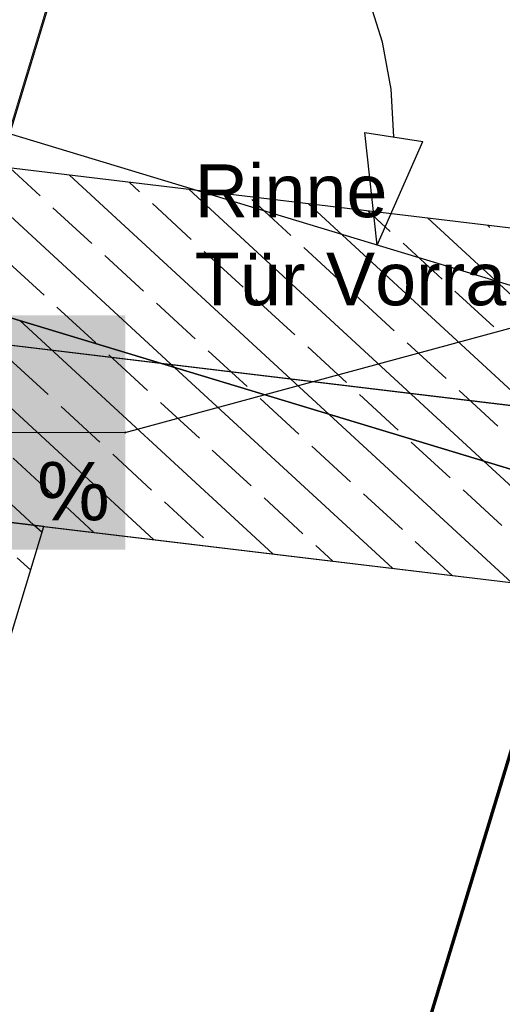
# Model space of a CAD drawing. Extents: x -779 to 790, y -208 to 633.
# Tile 163 of 232: x 96 to 113, y 355 to 389. Entities that reach past the tile are written whole.
import ezdxf
from ezdxf.lldxf.tags import DXFTag

# ---------------------------------------------------------------- set-up
doc = ezdxf.new("R2010")
doc.units = 0
doc.layers.get('0').update_dxf_attribs({"lineweight": 25})
for name, color, linetype, lineweight, true_color in [('02 Raster Bemaßung', 7, 'Continuous', 25, 0x848484), ('02 Raster Gebäude-A07F5V4QWF', 7, 'Continuous', 25, 0x848484), ('20 Bodenplatte-A07F5V4PWF', 7, 'Continuous', 25, 0x848484), ('20 Fundament-A07F5V4OWF', 7, 'Continuous', 25, 0x848484), ('S_Schmutzwasser_Grundleitung', 7, 'Continuous', 70, 0x7f5f00), ('X_Mass', 150, 'Continuous', 25, 0x007fff)]:
    doc.layers.add(name, color=color, linetype=linetype, lineweight=lineweight, true_color=true_color)
doc.layers.add('02 Raster Gebäude-A07F5V53WF', color=7, linetype='Continuous', lineweight=13)
doc.layers.add('X_Text', color=7, linetype='Continuous', lineweight=25)
doc.styles.get("Standard").update_dxf_attribs({"font": 'arial.ttf'})
tags = doc.linetypes.add('Raster-A07F5V4TWF', pattern=[0.2, 0.1, -0.05, 0, -0.05]).pattern_tags.tags
tags[10:11] = [DXFTag(74, 4), DXFTag(75, 0), DXFTag(340, '0'), DXFTag(46, 1.0), DXFTag(50, 0.0), DXFTag(44, 0.0), DXFTag(45, 0.0)]
tags[8:9] = [DXFTag(74, 4), DXFTag(75, 0), DXFTag(340, '0'), DXFTag(46, 1.0), DXFTag(50, 0.0), DXFTag(44, 0.0), DXFTag(45, 0.0)]
tags[6:7] = [DXFTag(74, 4), DXFTag(75, 0), DXFTag(340, '0'), DXFTag(46, 1.0), DXFTag(50, 0.0), DXFTag(44, 0.0), DXFTag(45, 0.0)]
tags[4:5] = [DXFTag(74, 4), DXFTag(75, 0), DXFTag(340, '0'), DXFTag(46, 1.0), DXFTag(50, 0.0), DXFTag(44, 0.0), DXFTag(45, 0.0)]
tags = doc.linetypes.add('Raster-A07F5V57WF', pattern=[0.2, 0.1, -0.05, 0, -0.05]).pattern_tags.tags
tags[10:11] = [DXFTag(74, 4), DXFTag(75, 0), DXFTag(340, '0'), DXFTag(46, 1.0), DXFTag(50, 0.0), DXFTag(44, 0.0), DXFTag(45, 0.0)]
tags[8:9] = [DXFTag(74, 4), DXFTag(75, 0), DXFTag(340, '0'), DXFTag(46, 1.0), DXFTag(50, 0.0), DXFTag(44, 0.0), DXFTag(45, 0.0)]
tags[6:7] = [DXFTag(74, 4), DXFTag(75, 0), DXFTag(340, '0'), DXFTag(46, 1.0), DXFTag(50, 0.0), DXFTag(44, 0.0), DXFTag(45, 0.0)]
tags[4:5] = [DXFTag(74, 4), DXFTag(75, 0), DXFTag(340, '0'), DXFTag(46, 1.0), DXFTag(50, 0.0), DXFTag(44, 0.0), DXFTag(45, 0.0)]

# ---------------------------------------------------------------- blocks, each defined once
blk = doc.blocks.new('Referenz-A07F5V4VWF', base_point=(-401.415, -176.34))
at = {"color": 0, "linetype": 'ByBlock', "lineweight": -2, "ltscale": 12.5}
for p, q in [((-144.353, 400.484), (134.01, 366.956)), ((136.486, 378.746), (22.826, 392.436)), ((134.01, 366.956), (67.862, 387.011)), ((67.862, 387.011), (134.01, 366.956)), ((131.79, 379.311), (67.862, 387.011)), ((96.97, 371.417), (86.887, 372.632)), ((37.572, 175.533), (96.97, 371.417))]:
    blk.add_line(p, q, dxfattribs=at)
at = {"layer": '02 Raster Bemaßung', "color": 0, "lineweight": -2}
for p, q in [((108.512, 387.938), (108.024, 389.495)), ((108.803, 386.332), (108.512, 387.938)), ((108.892, 384.702), (108.803, 386.332)), ((107.903, 384.853), (109.88, 384.552)), ((108.329, 381.013), (107.903, 384.853)), ((108.329, 381.013), (109.88, 384.552))]:
    blk.add_line(p, q, dxfattribs=at)
at = {"layer": '02 Raster Gebäude-A07F5V4QWF', "color": 0, "linetype": 'Raster-A07F5V4TWF', "lineweight": -2, "ltscale": 187.5}
for p, q in [((458.124, 274.957), (-306.446, 506.77)), ((-300.403, 425.325), (213.848, 363.383)), ((38.335, 195.282), (101.61, 403.952))]:
    blk.add_line(p, q, dxfattribs=at)
at = {"layer": '20 Bodenplatte-A07F5V4PWF', "color": 0, "lineweight": -2}
blk.add_line((136.486, 378.746), (22.826, 392.436), dxfattribs=at)
at = {"layer": '20 Fundament-A07F5V4OWF', "color": 0, "lineweight": -2}
for p, q in [((131.79, 379.311), (-75.343, 404.261)), ((101.419, 376.837), (93.77, 383.891)), ((96.836, 382.696), (95.806, 383.646)), ((106.694, 375.238), (97.842, 383.4)), ((100.228, 382.833), (99.879, 383.155)), ((111.97, 373.638), (101.915, 382.91)), ((98.6, 381.069), (97.277, 382.289)), ((101.992, 381.206), (100.669, 382.427)), ((105.384, 381.344), (104.06, 382.564)), ((117.245, 372.039), (105.988, 382.419)), ((108.776, 381.481), (108.024, 382.174)), ((96.63, 371.458), (85.593, 381.635)), ((122.52, 370.439), (110.061, 381.929)), ((112.167, 381.618), (112.097, 381.683)), ((107.148, 379.716), (105.825, 380.937)), ((110.54, 379.854), (109.217, 381.074)), ((100.365, 379.442), (99.042, 380.662)), ((103.757, 379.579), (102.433, 380.799)), ((96.973, 379.304), (95.65, 380.525)), ((100.703, 370.967), (90.868, 380.036)), ((108.913, 378.089), (107.59, 379.31)), ((112.305, 378.227), (110.981, 379.447)), ((102.13, 377.814), (100.806, 379.035)), ((105.521, 377.952), (104.198, 379.172)), ((98.738, 377.677), (97.414, 378.897)), ((104.776, 370.477), (96.144, 378.437)), ((110.678, 376.462), (109.354, 377.682)), ((100.502, 376.05), (99.179, 377.27)), ((103.894, 376.187), (102.571, 377.408)), ((107.286, 376.325), (105.962, 377.545)), ((97.111, 375.912), (95.787, 377.133)), ((108.848, 369.986), (101.419, 376.837)), ((109.05, 374.698), (107.727, 375.918)), ((112.442, 374.835), (111.119, 376.055)), ((102.267, 374.423), (100.944, 375.643)), ((105.659, 374.56), (104.335, 375.78)), ((98.875, 374.285), (97.552, 375.506)), ((112.921, 369.496), (106.694, 375.238)), ((110.815, 373.07), (109.492, 374.291)), ((100.64, 372.658), (99.316, 373.878)), ((104.032, 372.796), (102.708, 374.016)), ((107.423, 372.933), (106.1, 374.153)), ((97.248, 372.521), (95.925, 373.741)), ((116.994, 369.005), (111.97, 373.638)), ((112.58, 371.443), (111.256, 372.664)), ((102.404, 371.031), (101.081, 372.251)), ((105.796, 371.168), (104.473, 372.389)), ((109.188, 371.306), (107.864, 372.526)), ((98.666, 371.213), (97.689, 372.114)), ((83.327, 326.425), (96.97, 371.417)), ((96.905, 371.204), (96.63, 371.458)), ((96.97, 371.417), (134.01, 366.956)), ((110.885, 369.741), (109.629, 370.899)), ((106.812, 370.232), (106.237, 370.762)), ((96.519, 369.928), (96.062, 370.349))]:
    blk.add_line(p, q, dxfattribs=at)
blk = doc.blocks.new('Referenz-A07F5V59WF', base_point=(-759.499, -206.186))
at = {"layer": '02 Raster Gebäude-A07F5V53WF', "color": 0, "linetype": 'Raster-A07F5V57WF', "ltscale": 117.000008}
for p, q in [((458.011, 274.994), (-306.417, 506.754)), ((-300.374, 425.324), (213.781, 363.401)), ((38.303, 195.329), (101.563, 403.96))]:
    blk.add_line(p, q, dxfattribs=at)

msp = doc.modelspace()

# ---------------------------------------------------------------- linework, layer by layer
at = {"layer": 'S_Schmutzwasser_Grundleitung'}
msp.add_line((120.986, 390.48), (102.523, 329.592), dxfattribs=at)
at = {"layer": 'X_Mass'}
for p, q in [((99.741, 374.618), (127.043, 382.023)), ((99.732, 374.621), (99.731, 374.62)), ((99.731, 374.62), (99.731, 374.619)), ((99.731, 374.619), (99.731, 374.618)), ((99.731, 374.618), (99.731, 374.616)), ((99.731, 374.616), (99.731, 374.615)), ((99.731, 374.615), (99.732, 374.614)), ((99.733, 374.624), (99.732, 374.623)), ((99.732, 374.623), (99.732, 374.621)), ((99.732, 374.614), (99.732, 374.613)), ((99.732, 374.613), (99.733, 374.611)), ((99.734, 374.625), (99.733, 374.624)), ((99.733, 374.611), (99.734, 374.61)), ((99.735, 374.625), (99.734, 374.625)), ((99.734, 374.61), (99.735, 374.61)), ((99.736, 374.626), (99.735, 374.625)), ((99.735, 374.61), (99.736, 374.609)), ((99.737, 374.627), (99.736, 374.626)), ((99.736, 374.609), (99.737, 374.608)), ((99.738, 374.627), (99.737, 374.627)), ((99.737, 374.608), (99.738, 374.608)), ((99.739, 374.627), (99.738, 374.627)), ((99.738, 374.608), (99.739, 374.608)), ((99.741, 374.628), (99.739, 374.627)), ((99.739, 374.608), (99.741, 374.608)), ((99.742, 374.627), (99.741, 374.628)), ((99.741, 374.608), (99.742, 374.608)), ((99.743, 374.627), (99.742, 374.627)), ((99.742, 374.608), (99.743, 374.608)), ((99.745, 374.627), (99.743, 374.627)), ((99.743, 374.608), (99.745, 374.608)), ((99.746, 374.626), (99.745, 374.627)), ((99.745, 374.608), (99.746, 374.609)), ((99.747, 374.625), (99.746, 374.626)), ((99.746, 374.609), (99.747, 374.61)), ((99.748, 374.625), (99.747, 374.625)), ((99.747, 374.61), (99.748, 374.61)), ((99.749, 374.624), (99.748, 374.625)), ((99.748, 374.61), (99.749, 374.611)), ((99.749, 374.623), (99.749, 374.624)), ((99.75, 374.621), (99.749, 374.623)), ((99.749, 374.613), (99.75, 374.614)), ((99.749, 374.611), (99.749, 374.613)), ((99.75, 374.62), (99.75, 374.621)), ((99.751, 374.619), (99.75, 374.62)), ((99.75, 374.615), (99.751, 374.616)), ((99.75, 374.614), (99.75, 374.615)), ((99.751, 374.618), (99.751, 374.619)), ((99.751, 374.616), (99.751, 374.618))]:
    msp.add_line(p, q, dxfattribs=at)
at = {"layer": 'X_Mass', "lineweight": 18}
msp.add_line((82.941, 374.618), (99.741, 374.618), dxfattribs=at)
at = {"layer": 'X_Mass', "color": 7, "true_color": 0xffffff}
for points in [[(82.941, 370.618), (99.741, 370.618), (82.941, 378.618)], [(99.741, 370.618), (82.941, 378.618), (99.741, 378.618)]]:
    msp.add_solid(points, dxfattribs=at)

# ---------------------------------------------------------------- block references
at = {"color": 8, "lineweight": 25, "ltscale": 1250, "true_color": 0x808080}
msp.add_blockref('Referenz-A07F5V59WF', (-759.499, -206.186), dxfattribs=at)
at = {"color": 8, "lineweight": 25, "ltscale": 12.5, "true_color": 0x808080}
msp.add_blockref('Referenz-A07F5V4VWF', (-401.415, -176.34), dxfattribs=at)

# ---------------------------------------------------------------- texts
at = {"layer": 'X_Mass', "insert": (94.401, 373.618), "char_height": 2, "attachment_point": 1}
msp.add_mtext('{\\fArial;1 %}', dxfattribs=at)
at = {"layer": 'X_Text', "ltscale": 0.25, "char_height": 1.8, "attachment_point": 1}
for s, insert in [('{\\fArial;Rinne }', (102.111, 383.765)), ('{\\fArial;Tür Vorraum}', (102.111, 380.759))]:
    msp.add_mtext(s, dxfattribs=dict(at, insert=insert))

doc.saveas('drawing.dxf')
